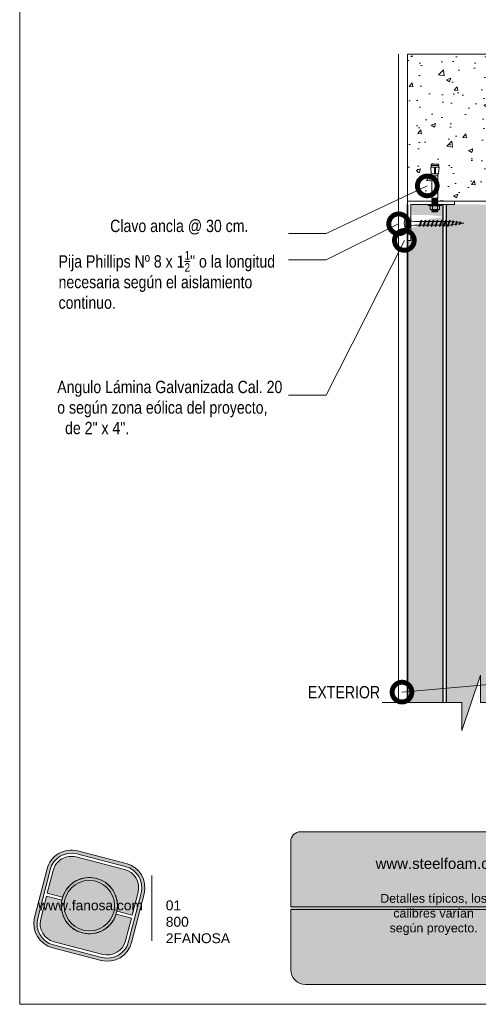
# Model space of a CAD drawing. Header units: millimetres. Extents: x 438.6 to 468.6, y 81.2 to 116.7.
# Tile 1 of 2: x 442.6 to 451.9, y 84.8 to 104.8. Entities that reach past the tile are written whole.
import ezdxf

# ---------------------------------------------------------------- set-up
doc = ezdxf.new("R2010")
doc.units = ezdxf.units.MM
doc.header["$LTSCALE"] = 0.025
doc.linetypes.add('DASHED2', pattern=[9.524999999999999, 6.35, -3.175])
doc.layers.get('0').update_dxf_attribs({"lineweight": 5})
for name, color, linetype, lineweight in [('ESTRUCTURA', 251, 'Continuous', 9), ('hatch', 252, 'Continuous', 0), ('LAMINA ACCESORIOS', 1, 'Continuous', 20), ('LAMINA PANEL', 151, 'Continuous', 25), ('PIJAS', 3, 'Continuous', 0), ('Recubrimientos', 254, 'Continuous', 15), ('STEELFOAM', 170, 'Continuous', 35), ('TEXTO', 7, 'DASHED2', 0), ('TEXTO CUADRO DATOS', 251, 'Continuous', 0)]:
    doc.layers.add(name, color=color, linetype=linetype, lineweight=lineweight)
doc.styles.add('Erika', font='techl___.ttf', dxfattribs={"height": 0.25})
doc.styles.get("Standard").update_dxf_attribs({"font": 'romand.shx'})
doc.dimstyles.new('Erika', dxfattribs={"dimtxt": 0.25, "dimasz": 0.8, "dimexe": 0.5, "dimexo": 0.5, "dimgap": 0, "dimtad": 0, "dimlfac": 0.1, "dimzin": 1, "dimdsep": 46, "dimtxsty": 'Erika', "dimblk": 'DOTSMALL', "dimcen": 2.5, "dimse1": 1, "dimse2": 1, "dimclrd": 252, "dimclre": 252, "dimclrt": 256, "dimadec": 0, "dimazin": 0, "dimtfac": 1, "dimtmove": 0, "dimatfit": 3, "dimldrblk": 'DOTSMALL', "dimfxl": 0, "dimlwd": 0, "dimlwe": 0, "dimarcsym": 0})

# ---------------------------------------------------------------- blocks, each defined once
blk = doc.blocks.new('LOGO GRIS')
h = blk.add_hatch(color=254)
edge = h.paths.add_edge_path()
edge.add_arc((2075.55300328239, 279.2979295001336), 0.508199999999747, 255.6007667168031, 345.6007667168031, ccw=False)
edge.add_line((2075.426625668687, 278.8056938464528), (2074.442154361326, 279.0584490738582))
edge.add_arc((2074.568531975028, 279.5506847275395), 0.5082000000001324, 165.6007667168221, 255.6007667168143, ccw=False)
edge.add_line((2074.076296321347, 279.6770623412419), (2074.329051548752, 280.661533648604))
edge.add_arc((2074.821287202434, 280.535156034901), 0.508200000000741, 75.60076671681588, 165.6007667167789, ccw=False)
edge.add_line((2074.947664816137, 281.0273916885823), (2075.932136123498, 280.7746364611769))
edge.add_arc((2075.805758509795, 280.2824008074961), 0.5081999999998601, -14.399233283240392, 75.60076671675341, ccw=False)
edge.add_line((2076.297994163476, 280.1560231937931), (2076.045238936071, 279.1715518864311))
edge = h.paths.add_edge_path(flags=16)
edge.add_arc((2075.55300328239, 279.2979295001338), 0.4446749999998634, 255.6007667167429, 345.6007667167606, ccw=False)
edge.add_line((2075.4424228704, 278.867223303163), (2074.457951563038, 279.1199785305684))
edge.add_arc((2074.568531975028, 279.5506847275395), 0.4446750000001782, 165.6007667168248, 255.6007667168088, ccw=False)
edge.add_line((2074.137825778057, 279.6612651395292), (2074.390581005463, 280.6457364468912))
edge.add_arc((2074.821287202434, 280.5351560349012), 0.4446750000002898, 75.60076671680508, 165.6007667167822, ccw=False)
edge.add_line((2074.931867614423, 280.9658622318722), (2075.916338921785, 280.7131070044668))
edge.add_arc((2075.805758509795, 280.2824008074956), 0.4446750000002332, -14.399233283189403, 75.60076671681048, ccw=False)
edge.add_line((2076.236464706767, 280.1718203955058), (2075.983709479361, 279.1873490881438))
h = blk.add_hatch(color=254)
edge = h.paths.add_edge_path()
edge.add_line((2076.05645623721, 279.7261466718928), (2076.174935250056, 280.1876175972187))
edge.add_arc((2075.805758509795, 280.2824008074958), 0.3811499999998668, 345.60076671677, 435.6007667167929)
edge.add_line((2075.900541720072, 280.6515775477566), (2074.916070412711, 280.9043327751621))
edge.add_arc((2074.821287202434, 280.5351560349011), 0.3811500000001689, 75.6007667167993, 165.6007667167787)
edge.add_line((2074.452110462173, 280.6299392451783), (2074.333631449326, 280.1684683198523))
edge.add_line((2074.333631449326, 280.1684683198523), (2074.642133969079, 280.0892627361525))
edge.add_arc((2075.187145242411, 279.9165427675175), 0.5717249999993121, -11.21449474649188, 162.4160281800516, ccw=False)
edge.add_line((2075.747953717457, 279.8053522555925), (2076.05645623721, 279.7261466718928))
h = blk.add_hatch(color=254)
h.paths.add_polyline_path([(2074.615420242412, 279.9165427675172, 1), (2075.758870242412, 279.9165427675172, 1)])
h.paths.add_polyline_path([(2075.699701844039, 279.9165427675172, -1), (2074.674588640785, 279.9165427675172, -1)], flags=16)
blk.add_hatch(color=252).paths.add_polyline_path([(2075.699701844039, 279.9165427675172, 1), (2074.674588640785, 279.9165427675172, 1)])
h = blk.add_hatch(color=254)
edge = h.paths.add_edge_path()
edge.add_arc((2075.187145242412, 279.9165427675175), 0.5717250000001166, 168.7855052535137, 342.4160281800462)
edge.add_line((2075.732156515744, 279.7438227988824), (2076.040659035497, 279.6646172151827))
edge.add_line((2076.040659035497, 279.6646172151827), (2075.922180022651, 279.2031462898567))
edge.add_arc((2075.55300328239, 279.2979295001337), 0.3811499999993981, 255.6007667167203, 345.60076671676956, ccw=False)
edge.add_line((2075.458220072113, 278.9287527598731), (2074.473748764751, 279.1815079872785))
edge.add_arc((2074.568531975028, 279.5506847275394), 0.3811500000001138, 165.6007667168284, 255.60076671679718, ccw=False)
edge.add_line((2074.199355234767, 279.6454679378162), (2074.317834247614, 280.1069388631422))
edge.add_line((2074.317834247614, 280.1069388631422), (2074.626336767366, 280.0277332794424))
at = {"color": 254}
for points in [[(2076.045238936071, 279.1715518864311, -0.414213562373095), (2075.426625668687, 278.8056938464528), (2074.442154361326, 279.0584490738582, -0.414213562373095), (2074.076296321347, 279.6770623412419), (2074.329051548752, 280.661533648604, -0.414213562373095), (2074.947664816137, 281.0273916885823), (2075.932136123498, 280.7746364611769, -0.4142135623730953), (2076.297994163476, 280.1560231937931)], [(2075.983709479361, 279.1873490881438, -0.4142135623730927), (2075.4424228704, 278.867223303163), (2074.457951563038, 279.1199785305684, -0.4142135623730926), (2074.137825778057, 279.6612651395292), (2074.390581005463, 280.6457364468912, -0.414213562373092), (2074.931867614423, 280.9658622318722), (2075.916338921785, 280.7131070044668, -0.4142135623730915), (2076.236464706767, 280.1718203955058)], [(2076.05645623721, 279.7261466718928), (2076.174935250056, 280.1876175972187, 0.414213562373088), (2075.900541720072, 280.6515775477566), (2074.916070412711, 280.9043327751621, 0.4142135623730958), (2074.452110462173, 280.6299392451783), (2074.333631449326, 280.1684683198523), (2074.642133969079, 280.0892627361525, -0.9459053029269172), (2075.747953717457, 279.8053522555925)], [(2074.626336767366, 280.0277332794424, 0.9459053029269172), (2075.732156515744, 279.7438227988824), (2076.040659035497, 279.6646172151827), (2075.922180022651, 279.2031462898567, -0.4142135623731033), (2075.458220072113, 278.9287527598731), (2074.473748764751, 279.1815079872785, -0.414213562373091), (2074.199355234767, 279.6454679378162), (2074.317834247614, 280.1069388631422)]]:
    blk.add_lwpolyline(points, format="xyb", close=True, dxfattribs=at)
for radius in [0.5717249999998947, 0.5125566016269]:
    blk.add_circle((2075.187145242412, 279.9165427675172), radius, dxfattribs=at)
blk = doc.blocks.new('FANOSA')
at = {"color": 253, "const_width": 0.02}
blk.add_lwpolyline([(365.3181968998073, 247.9798347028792), (365.3181968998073, 246.6427006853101)], dxfattribs=at)
at = {"color": 254}
blk.add_blockref('LOGO GRIS', (-1711.138939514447, -32.55437656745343), dxfattribs=at)
at = {"layer": 'TEXTO CUADRO DATOS', "char_height": 0.2, "width": 0.003231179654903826, "attachment_point": 1}
for s, insert in [('{\\fArial|b0|i0|c0|p34;www.fanosa.com}', (363.0082168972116, 247.4682254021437)), ('{\\fArial|b0|i0|c0|p34;01 800 2FANOSA}', (365.5993370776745, 247.4682254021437))]:
    blk.add_mtext(s, dxfattribs=dict(at, insert=insert))
blk = doc.blocks.new('_DotSmall')
at = {"color": 0, "linetype": 'ByBlock', "const_width": 0.5}
blk.add_lwpolyline([(-0.0625, 0, 1), (0.0625, 0, 1)], format="xyb", close=True, dxfattribs=at)
blk = doc.blocks.new('PI-ANCL')
at = {"layer": 'PIJAS', "color": 152}
for p, q in [((-0.0001479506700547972, 0.02959035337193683), (0.01207160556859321, 0.02959035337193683)), ((-0.0001479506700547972, 0.02869344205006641), (-0.0001479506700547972, 0.02959035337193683)), ((-0.0001479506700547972, 0.02869344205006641), (0.01207160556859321, 0.02869344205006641)), ((0.00168298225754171, 0.03058682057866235), (0.00168298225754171, 0.03267531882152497)), ((0.002282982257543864, 0.03352828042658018), (0.009640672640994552, 0.03352828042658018)), ((0.002282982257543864, 0.03327531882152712), (0.003108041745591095, 0.03327531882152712)), ((0.002282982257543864, 0.0299868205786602), (0.003108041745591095, 0.0299868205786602)), ((0.002282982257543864, 0.02973385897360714), (0.009640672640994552, 0.02973385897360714)), ((0.003159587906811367, 0.03482408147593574), (0.003449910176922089, 0.03512607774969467)), ((0.003449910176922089, 0.03454582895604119), (0.003159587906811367, 0.03482408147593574)), ((0.003159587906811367, 0.03424383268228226), (0.003449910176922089, 0.03454582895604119)), ((0.003449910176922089, 0.03396558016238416), (0.003159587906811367, 0.03424383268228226)), ((0.003159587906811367, 0.03366358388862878), (0.003449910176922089, 0.03396558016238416)), ((0.003300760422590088, 0.03352828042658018), (0.003159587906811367, 0.03366358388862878)), ((0.003159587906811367, 0.0296018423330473), (0.003286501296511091, 0.02973385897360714)), ((0.003171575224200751, 0.02959035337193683), (0.003159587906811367, 0.0296018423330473)), ((0.003159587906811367, 0.02844134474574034), (0.003401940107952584, 0.02869344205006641)), ((0.003449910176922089, 0.02816309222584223), (0.003159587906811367, 0.02844134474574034)), ((0.003159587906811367, 0.0278610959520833), (0.003449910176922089, 0.02816309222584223)), ((0.003449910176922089, 0.02758284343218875), (0.003159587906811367, 0.0278610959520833)), ((0.003159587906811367, 0.02728084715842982), (0.003449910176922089, 0.02758284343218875)), ((0.003449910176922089, 0.02700259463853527), (0.003159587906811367, 0.02728084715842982)), ((0.003449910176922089, 0.03554760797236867), (0.008473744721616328, 0.03554760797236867)), ((0.003449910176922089, 0.03512607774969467), (0.003449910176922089, 0.03554760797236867)), ((0.003449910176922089, 0.03512607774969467), (0.008473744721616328, 0.0354051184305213)), ((0.003449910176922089, 0.03454582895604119), (0.008473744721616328, 0.03482486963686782)), ((0.003449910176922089, 0.03396558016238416), (0.008473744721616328, 0.03424462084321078)), ((0.003449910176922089, 0.02816309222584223), (0.008473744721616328, 0.02844213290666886)), ((0.003449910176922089, 0.02758284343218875), (0.008473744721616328, 0.02786188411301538)), ((0.003449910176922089, 0.02700259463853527), (0.008473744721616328, 0.0272816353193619)), ((0.003708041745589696, 0.03058682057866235), (0.003708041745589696, 0.03267531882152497)), ((0.004308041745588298, 0.03327531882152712), (0.007615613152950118, 0.03327531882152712)), ((0.004308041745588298, 0.0299868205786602), (0.007615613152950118, 0.0299868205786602)), ((0.006023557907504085, 0.03352828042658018), (0.008473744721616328, 0.0336643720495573)), ((0.00821561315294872, 0.03058682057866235), (0.00821561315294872, 0.03267531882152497)), ((0.008252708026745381, 0.02959035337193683), (0.008473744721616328, 0.02960263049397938)), ((0.008473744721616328, 0.0354051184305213), (0.008473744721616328, 0.03554760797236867)), ((0.008473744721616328, 0.0354051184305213), (0.008764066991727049, 0.0351268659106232)), ((0.008764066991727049, 0.0351268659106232), (0.008473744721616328, 0.03482486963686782)), ((0.008473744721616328, 0.03482486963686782), (0.008764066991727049, 0.03454661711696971)), ((0.008764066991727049, 0.03454661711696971), (0.008473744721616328, 0.03424462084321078)), ((0.008473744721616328, 0.03424462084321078), (0.008764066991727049, 0.03396636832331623)), ((0.008764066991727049, 0.03396636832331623), (0.008473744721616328, 0.0336643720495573)), ((0.008473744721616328, 0.0336643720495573), (0.008615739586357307, 0.03352828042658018)), ((0.008599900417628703, 0.02973385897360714), (0.008473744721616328, 0.02960263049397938)), ((0.008473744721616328, 0.02960263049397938), (0.00848655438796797, 0.02959035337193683)), ((0.008715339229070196, 0.02869344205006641), (0.008473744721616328, 0.02844213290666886)), ((0.008473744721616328, 0.02844213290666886), (0.008764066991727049, 0.02816388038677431)), ((0.008764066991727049, 0.02816388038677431), (0.008473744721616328, 0.02786188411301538)), ((0.008473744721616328, 0.02786188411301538), (0.008764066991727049, 0.02758363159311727)), ((0.008764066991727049, 0.02758363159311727), (0.008473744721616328, 0.0272816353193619)), ((0.008473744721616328, 0.0272816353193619), (0.008764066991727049, 0.02700338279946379)), ((0.008815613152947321, 0.03327531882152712), (0.009640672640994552, 0.03327531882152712)), ((0.008815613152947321, 0.0299868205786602), (0.009640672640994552, 0.0299868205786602)), ((0.01024067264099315, 0.03058682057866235), (0.01024067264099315, 0.03267531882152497)), ((0.01207160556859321, 0.02869344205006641), (0.01207160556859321, 0.02959035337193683)), ((0.003159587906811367, 0.02670059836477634), (0.003449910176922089, 0.02700259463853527)), ((0.003449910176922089, 0.02642234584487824), (0.003159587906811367, 0.02670059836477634)), ((0.003159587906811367, 0.02612034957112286), (0.003449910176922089, 0.02642234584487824)), ((0.003449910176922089, 0.02584209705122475), (0.003159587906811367, 0.02612034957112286)), ((0.003159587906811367, 0.02554010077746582), (0.003449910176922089, 0.02584209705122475)), ((0.003449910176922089, 0.02526184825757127), (0.003159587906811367, 0.02554010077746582)), ((0.003159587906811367, 0.02495985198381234), (0.003449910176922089, 0.02526184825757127)), ((0.003449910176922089, 0.02468159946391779), (0.003159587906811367, 0.02495985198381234)), ((0.003159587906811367, 0.02437960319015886), (0.003449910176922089, 0.02468159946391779)), ((0.003449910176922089, 0.02410135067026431), (0.003159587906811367, 0.02437960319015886)), ((0.003159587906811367, 0.02379935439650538), (0.003449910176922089, 0.02410135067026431)), ((0.003449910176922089, 0.02352110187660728), (0.003159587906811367, 0.02379935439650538)), ((0.003449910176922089, 0.02304141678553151), (0.003159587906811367, 0.02276316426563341)), ((0.003159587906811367, 0.02276316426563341), (0.008764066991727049, 0.02276316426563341)), ((0.003159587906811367, 0.0004031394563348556), (0.003159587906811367, 0.02276316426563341)), ((0.003449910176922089, 0.02642234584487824), (0.008473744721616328, 0.02670138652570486)), ((0.003449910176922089, 0.02584209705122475), (0.008473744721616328, 0.02612113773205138)), ((0.003449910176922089, 0.02526184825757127), (0.008473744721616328, 0.0255408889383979)), ((0.003449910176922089, 0.02468159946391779), (0.008473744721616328, 0.02496064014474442)), ((0.003449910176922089, 0.02468159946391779), (0.008473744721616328, 0.02496064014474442)), ((0.003449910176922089, 0.02410135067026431), (0.008473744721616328, 0.02438039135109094)), ((0.003449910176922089, 0.02410135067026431), (0.008473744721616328, 0.02438039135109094)), ((0.003449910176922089, 0.02352110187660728), (0.008473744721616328, 0.0238001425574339)), ((0.003449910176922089, 0.02352110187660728), (0.003449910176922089, 0.02304141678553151)), ((0.003449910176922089, 0.02304141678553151), (0.008473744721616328, 0.02304141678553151)), ((0.008764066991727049, 0.02700338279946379), (0.008473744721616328, 0.02670138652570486)), ((0.008473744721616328, 0.02670138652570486), (0.008764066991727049, 0.02642313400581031)), ((0.008764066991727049, 0.02642313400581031), (0.008473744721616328, 0.02612113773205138)), ((0.008473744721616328, 0.02612113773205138), (0.008764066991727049, 0.02584288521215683)), ((0.008764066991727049, 0.02584288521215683), (0.008473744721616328, 0.0255408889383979)), ((0.008473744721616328, 0.0255408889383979), (0.008764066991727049, 0.02526263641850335)), ((0.008764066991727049, 0.02526263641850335), (0.008473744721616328, 0.02496064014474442)), ((0.008473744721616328, 0.02496064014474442), (0.008764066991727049, 0.02468238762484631)), ((0.008764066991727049, 0.02468238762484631), (0.008473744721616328, 0.02438039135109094)), ((0.008473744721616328, 0.02438039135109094), (0.008764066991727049, 0.02410213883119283)), ((0.008764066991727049, 0.02410213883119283), (0.008473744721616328, 0.0238001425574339)), ((0.008473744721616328, 0.0238001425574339), (0.008473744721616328, 0.02304141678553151)), ((0.008473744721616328, 0.02304141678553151), (0.008764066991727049, 0.02276316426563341)), ((0.008764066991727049, 0.0004031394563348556), (0.008764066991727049, 0.02276316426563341)), ((0.002160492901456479, -0.005875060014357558), (0.002596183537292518, 0.0004031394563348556)), ((0.002596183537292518, 0.0004031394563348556), (0.009327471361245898, 0.0004031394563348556)), ((0.003159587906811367, 0.002361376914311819), (0.008764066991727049, 0.002361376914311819)), ((0.00555571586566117, 2.104361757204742e-05), (0.006367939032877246, 2.104361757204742e-05)), ((0.00555571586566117, 2.104361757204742e-05), (0.00555571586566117, -0.005875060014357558)), ((0.006367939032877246, 2.104361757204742e-05), (0.006367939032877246, -0.005875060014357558)), ((0.009763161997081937, -0.005875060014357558), (0.009327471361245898, 0.0004031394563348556)), ((0.00555571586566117, -0.005875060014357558), (0.002160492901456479, -0.005875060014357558)), ((0.002451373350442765, -0.007143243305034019), (0.002633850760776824, -0.005875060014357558)), ((0.002451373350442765, -0.007143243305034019), (0.009472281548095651, -0.007143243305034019)), ((0.002451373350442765, -0.008411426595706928), (0.002633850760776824, -0.007143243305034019)), ((0.002451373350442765, -0.008411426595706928), (0.009472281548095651, -0.008411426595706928)), ((0.006367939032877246, -0.005875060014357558), (0.009763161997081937, -0.005875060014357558)), ((0.009472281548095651, -0.007143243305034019), (0.00928980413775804, -0.005875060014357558)), ((0.009472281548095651, -0.008411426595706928), (0.00928980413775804, -0.007143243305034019))]:
    blk.add_line(p, q, dxfattribs=at)
for centre, start, end in [((0.002282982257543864, 0.03292828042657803), 90.00000000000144, 180), ((0.002282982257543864, 0.03267531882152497), 90, 180.0000000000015), ((0.002282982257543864, 0.03058682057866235), 180.0000000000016, 269.9999999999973), ((0.002282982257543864, 0.0303338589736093), 180, 270.0000000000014), ((0.003108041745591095, 0.03267531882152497), 0, 90.00000000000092), ((0.003108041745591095, 0.03058682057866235), 269.9999999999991, 359.9999999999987), ((0.004308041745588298, 0.03267531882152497), 90, 179.9999999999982), ((0.004308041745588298, 0.03058682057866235), 179.9999999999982, 269.9999999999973), ((0.007615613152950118, 0.03267531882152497), 1.831999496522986e-12, 90), ((0.007615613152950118, 0.03058682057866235), 269.9999999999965, 0), ((0.008815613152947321, 0.03267531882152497), 90, 180.0000000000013), ((0.008815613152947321, 0.03058682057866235), 180.0000000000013, 269.9999999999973), ((0.009640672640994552, 0.03292828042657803), 0, 90.00000000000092), ((0.009640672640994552, 0.03267531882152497), 0, 90), ((0.009640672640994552, 0.03058682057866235), 269.9999999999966, 0), ((0.009640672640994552, 0.0303338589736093), 270.0000000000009, 0)]:
    blk.add_arc(centre, 0.0006000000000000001, start, end, dxfattribs=at)
blk = doc.blocks.new('phillips 1pul.')
at = {"layer": 'PIJAS'}
for p, q in [((-0.03111873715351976, -0.1322546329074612), (-0.03111873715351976, 0.1322546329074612)), ((-0.03111873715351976, 0.1322546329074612), (0, 0.1322546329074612)), ((0, -0.1322546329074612), (0, 0.1322546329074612)), ((0.1400343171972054, 0.0350085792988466), (0.2681992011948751, 0.0350085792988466)), ((0.2391474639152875, -0.05243507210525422), (0.2744091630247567, 0.05243504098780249)), ((0.248949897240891, -0.062237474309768), (0.2800685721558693, 0.06223744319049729)), ((0.2546092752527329, -0.05243507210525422), (0.2898709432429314, 0.05243504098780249)), ((0.2800686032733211, 0.06223744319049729), (0.2744091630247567, 0.05243500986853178)), ((0.2800685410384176, 0.06223744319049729), (0.2898709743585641, 0.05243500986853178)), ((0.2838605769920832, 0.0350085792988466), (0.3491773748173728, 0.0350085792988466)), ((0.3200561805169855, -0.05243507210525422), (0.355317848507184, 0.05243500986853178)), ((0.3298585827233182, -0.062237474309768), (0.3609772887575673, 0.06223744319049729)), ((0.3355179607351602, -0.05243507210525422), (0.3707796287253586, 0.05243504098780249)), ((0.3609772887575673, 0.062237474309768), (0.355317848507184, 0.05243504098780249)), ((0.3609772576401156, 0.06223744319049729), (0.3707796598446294, 0.05243500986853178)), ((0.3646338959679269, 0.0350085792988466), (0.4302071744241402, 0.0350085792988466)), ((0.4009648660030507, -0.05243510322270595), (0.4362265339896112, 0.05243504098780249)), ((0.4107672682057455, -0.062237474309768), (0.4418859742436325, 0.062237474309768)), ((0.4164266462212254, -0.05243507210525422), (0.4516883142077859, 0.05243504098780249)), ((0.4418859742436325, 0.06223744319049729), (0.4362265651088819, 0.05243504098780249)), ((0.4418859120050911, 0.06223744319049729), (0.4516883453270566, 0.05243500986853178)), ((0.4456120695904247, 0.0350085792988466), (0.5109795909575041, 0.0350085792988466)), ((0.4818732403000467, -0.05243510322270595), (0.517134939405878, 0.05243504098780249)), ((0.4916754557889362, -0.06223744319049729), (0.5227941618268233, 0.062237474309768)), ((0.4973348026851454, -0.05243500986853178), (0.5325964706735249, 0.05243513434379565)), ((0.5227943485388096, 0.06223744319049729), (0.5171349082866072, 0.05243500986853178)), ((0.5227942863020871, 0.06223744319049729), (0.5325967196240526, 0.05243500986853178)), ((0.5265731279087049, 0.0350085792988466), (0.5918898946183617, 0.0350085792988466)), ((0.5627814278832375, -0.05243500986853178), (0.598043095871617, 0.05243510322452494)), ((0.5725836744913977, -0.06223738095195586), (0.6037023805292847, 0.06223756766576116)), ((0.5782434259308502, -0.05243507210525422), (0.6135050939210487, 0.05243504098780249)), ((0.6037027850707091, 0.06223744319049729), (0.5980433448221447, 0.05243500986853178)), ((0.6037027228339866, 0.06223744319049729), (0.6135051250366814, 0.05243500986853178)), ((0.6076455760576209, 0.03500851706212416), (0.680437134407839, 0.03500851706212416)), ((0.6510349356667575, -0.05243516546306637), (0.6862966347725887, 0.05243497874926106)), ((0.660837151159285, -0.06223750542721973), (0.691955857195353, 0.06223741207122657)), ((0.6664964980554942, -0.05243507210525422), (0.7017581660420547, 0.05243507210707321)), ((0.6919560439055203, 0.06223738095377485), (0.686296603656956, 0.05243494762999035)), ((0.6919559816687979, 0.06223738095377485), (0.7017584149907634, 0.05243494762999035)), ((0.6959113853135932, 0.03500851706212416), (0.7612789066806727, 0.03500851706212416)), ((0.7321725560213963, -0.05243516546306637), (0.7674342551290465, 0.05243497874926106)), ((0.7419747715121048, -0.06223750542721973), (0.7730934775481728, 0.06223741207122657)), ((0.747634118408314, -0.05243507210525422), (0.7828957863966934, 0.05243507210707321)), ((0.7730936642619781, 0.06223738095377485), (0.7674342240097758, 0.05243494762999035)), ((0.7730936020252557, 0.06223738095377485), (0.7828960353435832, 0.05243494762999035)), ((0.7768724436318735, 0.03500851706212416), (0.8421892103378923, 0.03500851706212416)), ((0.813080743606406, -0.05243507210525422), (0.8483424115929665, 0.05243504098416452)), ((0.8228829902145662, -0.06223744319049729), (0.8540016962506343, 0.06223750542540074)), ((0.8285427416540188, -0.05243513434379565), (0.8638044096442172, 0.05243497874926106)), ((0.8540021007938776, 0.06223738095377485), (0.8483426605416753, 0.05243494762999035)), ((0.8540020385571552, 0.06223738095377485), (0.86380444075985, 0.05243494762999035)), ((0.8580152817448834, 0.03500851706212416), (0.8667498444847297, 0.03500851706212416)), ((0.9178512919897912, 0.02862099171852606), (0.8667498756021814, 0.03500867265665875)), ((0.8930567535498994, -0.04584496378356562), (0.9224348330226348, 0.04152699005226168)), ((0.9028590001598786, -0.05564736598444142), (0.928094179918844, 0.05132957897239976)), ((0.9085182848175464, -0.04584490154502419), (0.9378964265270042, 0.04152727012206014)), ((0.928094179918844, 0.05132973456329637), (0.9224347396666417, 0.04152733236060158)), ((0.9280944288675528, 0.05132948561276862), (0.9378968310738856, 0.0415270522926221)), ((0.988044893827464, 0.01984678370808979), (0.9326365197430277, 0.02677284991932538)), ((0.9712251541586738, -0.031210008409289), (0.9918067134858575, 0.03000064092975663)), ((0.9810276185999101, -0.04101250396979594), (0.9974662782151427, 0.03980304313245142)), ((0.9866871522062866, -0.03121010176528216), (1.007268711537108, 0.03000064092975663)), ((0.9974664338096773, 0.03980313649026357), (0.9918070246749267, 0.03000070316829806)), ((0.9974660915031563, 0.03980288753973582), (1.007268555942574, 0.03000039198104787)), ((1.058499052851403, 0.01104002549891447), (1.002886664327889, 0.01799157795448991)), ((1.049394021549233, -0.01657514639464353), (1.061589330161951, 0.01969430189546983)), ((1.059196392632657, -0.02637757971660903), (1.067248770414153, 0.02949679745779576)), ((1.067248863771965, 0.02949685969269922), (1.061589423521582, 0.01969442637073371)), ((1.064855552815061, -0.01657508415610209), (1.077050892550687, 0.01969455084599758)), ((1.066706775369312, -0.01001404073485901), (1.146818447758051, 9.094947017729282e-13)), ((1.067248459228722, 0.02949670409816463), (1.077050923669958, 0.0196942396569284)), ((1.146818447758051, 9.094947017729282e-13), (1.073272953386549, 0.00919328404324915)), ((-0.03111873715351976, -0.1322546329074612), (0, -0.1322546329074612)), ((0.1400343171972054, -0.03500854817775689), (0.2447228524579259, -0.03500854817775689)), ((0.2489498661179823, -0.062237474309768), (0.2391474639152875, -0.05243507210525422)), ((0.2489498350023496, -0.062237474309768), (0.2546092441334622, -0.05243507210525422)), ((0.2601783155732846, -0.03500854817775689), (0.3254951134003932, -0.03500854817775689)), ((0.3298585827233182, -0.062237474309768), (0.3200561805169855, -0.05243507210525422)), ((0.3298585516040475, -0.062237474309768), (0.3355179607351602, -0.05243507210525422)), ((0.3411575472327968, -0.03500854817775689), (0.4065248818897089, -0.03500854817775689)), ((0.4107672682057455, -0.062237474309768), (0.4009648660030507, -0.05243507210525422)), ((0.4107672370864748, -0.062237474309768), (0.4164266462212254, -0.05243507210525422)), ((0.4219297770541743, -0.03500854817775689), (0.4875033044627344, -0.03500854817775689)), ((0.4916756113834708, -0.062237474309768), (0.481873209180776, -0.05243507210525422)), ((0.4916756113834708, -0.062237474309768), (0.4973350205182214, -0.05243507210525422)), ((0.5031657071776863, -0.03500854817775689), (0.5686409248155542, -0.03500854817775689)), ((0.572584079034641, -0.062237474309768), (0.5627816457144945, -0.05243507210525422)), ((0.5725840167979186, -0.062237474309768), (0.5782434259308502, -0.05243504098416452)), ((0.5840546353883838, -0.03515221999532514), (0.6568860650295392, -0.03503359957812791)), ((0.6608373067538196, -0.06223753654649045), (0.6510349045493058, -0.05243513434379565)), ((0.6608373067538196, -0.06223753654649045), (0.6664967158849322, -0.05243513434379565)), ((0.6722290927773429, -0.03500861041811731), (0.7378026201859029, -0.03500861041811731)), ((0.7419749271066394, -0.06223753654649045), (0.7321725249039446, -0.05243513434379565)), ((0.7419749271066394, -0.06223753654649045), (0.747634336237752, -0.05243513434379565)), ((0.7534650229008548, -0.03500861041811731), (0.8189402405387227, -0.03500861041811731)), ((0.8228833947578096, -0.06223753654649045), (0.8130809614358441, -0.05243513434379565)), ((0.8228833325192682, -0.06223753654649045), (0.8285427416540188, -0.05243510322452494)), ((0.8344022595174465, -0.03500861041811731), (0.8667503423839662, -0.03500861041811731)), ((0.8667503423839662, -0.03500861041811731), (0.8977946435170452, -0.03112807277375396)), ((0.9028593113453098, -0.05564736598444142), (0.8930568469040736, -0.04584490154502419)), ((0.9028592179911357, -0.05564736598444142), (0.9085186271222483, -0.04584496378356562)), ((0.9138746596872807, -0.02911808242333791), (0.9740931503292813, -0.02159077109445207)), ((0.9810277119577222, -0.04101256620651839), (0.9712252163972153, -0.03121010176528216)), ((0.9810277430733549, -0.04101244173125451), (0.9866871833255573, -0.03121007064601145)), ((0.9904365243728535, -0.01954782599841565), (1.050613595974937, -0.01202571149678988)), ((1.059196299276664, -0.0263775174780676), (1.049393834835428, -0.01657505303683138)), ((1.059196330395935, -0.02637748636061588), (1.064855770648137, -0.01657508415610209))]:
    blk.add_line(p, q, dxfattribs=at)
at = {"layer": 'PIJAS', "linetype": 'ByBlock', "lineweight": 0}
blk.add_arc((0.2076005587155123, 0), 0.272906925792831, 151.0127863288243, 208.9872136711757, dxfattribs=at)
at = {"layer": 'PIJAS'}
for centre, start, end in [((0.1425436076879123, 0.1880696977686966), 201.3836139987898, 269.0608419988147), ((0.1425436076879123, -0.1880696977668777), 90.93910300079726, 158.6163309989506)]:
    blk.add_arc(centre, 0.1530816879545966, start, end, dxfattribs=at)

msp = doc.modelspace()

# ---------------------------------------------------------------- hatches: boundary and pattern name
msp.add_hatch(color=253).paths.add_polyline_path([(453.8422084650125, 85.22670792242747), (453.8422084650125, 86.80670792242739), (453.842208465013, 88.32670792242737), (448.33625494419, 88.32670792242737, 0.4142135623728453), (448.1362549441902, 88.12670792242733), (448.1362549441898, 86.80670792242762), (448.1362549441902, 85.52670792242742, 0.4142135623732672), (448.4362549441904, 85.22670792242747)])
at = {"layer": 'ESTRUCTURA', "linetype": 'ByBlock', "lineweight": 0}
h = msp.add_hatch(dxfattribs=at)
h.set_pattern_fill('AR-CONC', color=256, scale=0.005)
h.set_pattern_definition([(49.99999999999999, (0, 0), (0.91092334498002, -0.07969542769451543), [0.09525, -1.04775]), (355, (0, 0), (-0.1762171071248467, 0.9552842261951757), [0.0762, -0.83820292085]), (100.4514447, (0.075910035, -0.0066412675), (0.7347062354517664, 0.8755887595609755), [0.080950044, -0.8904512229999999]), (46.18420000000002, (0, 0.254), (1.35539520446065, -0.2102116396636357), [0.142875, -1.571625]), (96.63555760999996, (0.1129495, 0.2364825), (1.187020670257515, 1.237130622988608), [0.1214251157, -1.3356780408]), (351.1841511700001, (0, 0.254), (1.187020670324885, 1.237130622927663), [0.11429983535, -1.2572986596]), (21, (0.127, 0.1905), (0.7580719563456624, -0.5113259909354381), [0.09525, -1.04775]), (326.0000000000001, (0.127, 0.1905), (0.3090101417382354, 0.9209398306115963), [0.0762, -0.8382]), (71.45144499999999, (0.190172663, 0.1478895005), (1.067082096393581, 0.4096138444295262), [0.08095004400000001, -0.8904496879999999]), (37.50000000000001, (0, 0), (0.01544301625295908, 0.4227751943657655), [0, -0.82804, 0, -0.8509000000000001, 0, -0.8413750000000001]), (7.499999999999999, (0, 0), (0.3340983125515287, 0.5009028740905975), [0, -0.48514, 0, -0.80899, 0, -0.320675]), (327.5, (-0.28321, 0), (0.677952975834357, -0.02864371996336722), [0, -0.3175, 0, -0.9906, 0, -1.31445]), (317.5, (-0.41021, 0), (0.7406459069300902, 0.1271324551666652), [0, -0.41275, 0, -0.65786, 0, -0.93345])])
h.paths.add_polyline_path([(462.5107812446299, 101.1152516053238), (462.5107812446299, 102.4020477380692), (463.077945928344, 102.4020477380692), (461.9562415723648, 102.781035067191), (462.5107812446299, 102.781035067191), (462.5107812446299, 104.0929123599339), (450.5065009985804, 104.0645886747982), (450.5065009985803, 101.1152516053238), (457.6948214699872, 101.1152516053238), (458.4099404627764, 102.628920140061), (459.5834680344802, 102.628920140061), (459.6910565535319, 102.5213316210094), (459.7986450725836, 102.628920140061), (460.9721726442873, 102.628920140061), (461.6872916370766, 101.1152516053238)])
at = {"layer": 'hatch', "linetype": 'ByBlock', "lineweight": 0}
h = msp.add_hatch(dxfattribs=at)
h.set_pattern_fill('HONEY', color=256, scale=0.034)
h.set_pattern_definition([(0, (-0.1024750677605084, -159.4231870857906), (0.161925, 0.09348744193), [0.10795, -0.2159]), (120, (-0.1024750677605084, -159.4231870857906), (-0.1619249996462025, 0.09348744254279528), [0.1079499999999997, -0.2158999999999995]), (59.99999999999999, (-0.1024750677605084, -159.4231870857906), (3.537975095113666e-10, 0.1869748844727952), [-0.2159, 0.10795])])
h.paths.add_polyline_path([(452.7735107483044, 100.7614587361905), (452.7687990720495, 100.7614587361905), (452.7746585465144, 100.7440323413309), (452.7803179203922, 100.7342300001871)], flags=16)
h.paths.add_polyline_path([(452.3860715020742, 100.784481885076), (452.3876148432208, 100.7798919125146), (452.3915233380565, 100.7838004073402)], flags=16)
h.paths.add_polyline_path([(452.5938337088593, 100.8314758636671), (452.5985452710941, 100.8314758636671), (452.5926861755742, 100.8489011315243), (452.5870268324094, 100.8587033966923)], flags=17)
h.paths.add_polyline_path([(452.5284910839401, 100.7506206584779), (452.5228545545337, 100.7673839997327), (452.4625332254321, 100.774924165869), (452.4657836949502, 100.7652570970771), (452.4559812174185, 100.7554546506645), (452.4559812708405, 100.7554543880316), (452.4503217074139, 100.7652569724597), (452.4337919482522, 100.8144174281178), (452.3725277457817, 100.8067593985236), (452.3778124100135, 100.7700898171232), (452.3682143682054, 100.7867140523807), (452.2901903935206, 100.7964671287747), (452.3634988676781, 100.8056307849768), (452.3599580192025, 100.8161614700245), (452.369760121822, 100.825963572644), (452.3697600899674, 100.8259637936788), (452.3802877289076, 100.8077293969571), (452.4337919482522, 100.8144174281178), (452.4297402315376, 100.8264674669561), (452.4395426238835, 100.8362698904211), (452.4452025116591, 100.8264666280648), (452.4486302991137, 100.8162722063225), (452.5040855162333, 100.8232041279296), (452.4991123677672, 100.83799453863), (452.5089146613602, 100.8477968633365), (452.5183376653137, 100.8314758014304), (452.5167657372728, 100.8314758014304), (452.5189233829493, 100.825058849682), (452.5702589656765, 100.8314758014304), (452.5830832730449, 100.8314758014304), (452.6066259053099, 100.7614587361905), (452.5702567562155, 100.7614587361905), (452.538994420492, 100.7653665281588), (452.5439520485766, 100.7506222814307), (452.5341497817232, 100.7408200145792), (452.5341499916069, 100.7408191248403)], flags=16)
h.paths.add_polyline_path([(452.6747419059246, 100.8314758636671), (452.6794534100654, 100.8314758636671), (452.6735938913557, 100.8489023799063), (452.6679348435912, 100.8587041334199)], flags=17)
h.paths.add_polyline_path([(450.7622580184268, 100.8314758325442), (450.7669696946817, 100.8314758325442), (450.7611102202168, 100.848902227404), (450.755450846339, 100.8587045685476)], flags=17)
h.paths.add_polyline_path([(450.9419350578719, 100.7614587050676), (450.9372234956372, 100.7614587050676), (450.943082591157, 100.7440334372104), (450.9487419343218, 100.7342311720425)], flags=17)
h.paths.add_polyline_path([(451.149697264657, 100.8084526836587), (451.1481539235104, 100.8130426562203), (451.1442454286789, 100.809134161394)], flags=16)
h.paths.add_polyline_path([(450.8610268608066, 100.7614587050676), (450.8563153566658, 100.7614587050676), (450.8621748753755, 100.7440321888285), (450.86783392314, 100.7342304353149)], flags=17)
edge = h.paths.add_edge_path(flags=17)
edge.add_arc((450.5251610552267, 100.8800987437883), 0.06829765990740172, -45.39187426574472, 45.3918742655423, ccw=False)
edge.add_arc((450.5516626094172, 100.8800988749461), 0.05314851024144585, 293.815224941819, 426.1847750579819)
edge = h.paths.add_edge_path()
edge.add_arc((452.8867242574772, 100.984536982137), 0.1530816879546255, 270.9392756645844, 338.6164362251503)
edge.add_arc((452.8892336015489, 100.980923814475), 0.1494477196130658, 270.0000303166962, 339.555578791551, ccw=False)
edge = h.paths.add_edge_path()
edge.add_line((451.6055352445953, 90.94897888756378), (451.6055352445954, 90.38334231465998))
edge.add_line((451.6055352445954, 90.38334231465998), (451.984006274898, 91.50351855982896))
edge.add_line((451.984006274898, 91.50351855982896), (451.9845225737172, 90.94897888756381))
edge.add_line((451.9845225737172, 90.94897888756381), (452.2599643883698, 90.94897888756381))
edge.add_line((452.2599643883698, 90.94897888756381), (452.3375133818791, 90.94897888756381))
edge.add_line((452.3375133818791, 90.94897888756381), (452.8960230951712, 90.94897888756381))
edge.add_line((452.8960230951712, 90.94897888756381), (452.8960230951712, 100.7611968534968))
edge.add_arc((452.8867243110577, 100.6083978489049), 0.1530816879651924, 86.51748500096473, 89.06084199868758)
edge.add_line((452.889233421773, 100.7614589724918), (452.5702590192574, 100.761459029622))
edge.add_line((452.5702590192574, 100.761459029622), (452.2901904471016, 100.7964677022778))
edge.add_line((452.2901904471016, 100.7964677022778), (452.5702568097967, 100.831476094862))
edge.add_line((452.5702568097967, 100.831476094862), (452.8892336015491, 100.8314760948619))
edge.add_arc((452.8892336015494, 100.980923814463), 0.1494477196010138, 269.9999999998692, 272.6038755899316)
edge.add_line((452.8960230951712, 100.8316303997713), (452.8960230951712, 101.0460314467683))
edge.add_line((452.8960230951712, 101.0460314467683), (451.2872559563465, 101.048629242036))
edge.add_line((451.2872559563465, 101.048629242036), (451.2872559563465, 90.94897888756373))
edge.add_line((451.2872559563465, 90.94897888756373), (451.6055352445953, 90.94897888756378))
edge = h.paths.add_edge_path()
edge.add_line((451.2093192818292, 101.1152516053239), (451.2093192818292, 101.048629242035))
edge.add_line((451.2093192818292, 101.048629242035), (450.5731233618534, 101.048629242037))
edge.add_line((450.5731233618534, 101.048629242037), (450.5731233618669, 100.6781101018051))
edge.add_arc((450.6157094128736, 100.7519783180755), 0.08526479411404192, 68.80579374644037, 240.0359547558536, ccw=False)
edge.add_line((450.6465352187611, 100.8314758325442), (450.9655120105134, 100.8314758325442))
edge.add_line((450.9655120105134, 100.8314758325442), (451.2206335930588, 100.7995855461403))
edge.add_line((451.2206335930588, 100.7995855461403), (451.2206335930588, 101.115251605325))
edge.add_line((451.2206335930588, 101.115251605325), (451.2093192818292, 101.1152516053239))
h.paths.add_polyline_path([(450.996374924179, 100.8276179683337), (450.9655120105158, 100.8314758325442), (450.9291428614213, 100.8314758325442), (450.9295254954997, 100.8303378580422), (450.9655120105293, 100.8303378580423), (450.9967743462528, 100.8264300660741)], flags=16)
edge = h.paths.add_edge_path()
edge.add_line((451.1660086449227, 100.7658330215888), (451.1630799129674, 100.7861551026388))
edge.add_line((451.1630799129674, 100.7861551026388), (450.9655098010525, 100.7614587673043))
edge.add_line((450.9655098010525, 100.7614587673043), (450.6465352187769, 100.5879603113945))
edge.add_arc((450.6490444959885, 100.4348992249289), 0.1530816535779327, 90.93922053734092, 119.7325380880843)
edge.add_line((450.5731233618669, 100.5678276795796), (450.5731233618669, 100.3192014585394))
edge.add_line((450.5731233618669, 100.3192014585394), (450.5065009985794, 100.3192014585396))
edge.add_line((450.5065009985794, 100.3192014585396), (450.5065009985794, 100.7415345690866))
edge.add_arc((440.1225139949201, 174.2261919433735), 74.21470242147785, 278.0419619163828, 278.0431124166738, ccw=False)
edge.add_line((450.5050254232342, 100.7413260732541), (450.5050254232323, 93.7991624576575))
edge.add_line((450.5050254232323, 93.7991624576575), (450.5050254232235, 90.94897888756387))
edge.add_line((450.5050254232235, 90.94897888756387), (451.2206335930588, 90.94897888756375))
edge.add_line((451.2206335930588, 90.94897888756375), (451.2206335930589, 100.7933493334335))
edge.add_line((451.2206335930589, 100.7933493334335), (451.1719026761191, 100.7872579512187))
edge.add_line((451.1719026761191, 100.7872579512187), (451.1758107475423, 100.7756351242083))
edge.add_line((451.1758107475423, 100.7756351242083), (451.1660086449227, 100.7658330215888))

# ---------------------------------------------------------------- linework, layer by layer
at = {"linetype": 'ByBlock', "lineweight": 0}
for p, q in [((450.5065009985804, 104.0983517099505), (462.5107812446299, 104.0983517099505)), ((450.5065009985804, 104.0983517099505), (450.5065009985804, 101.1152516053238)), ((450.5065009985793, 101.1152516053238), (453.0740475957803, 101.1152516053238))]:
    msp.add_line(p, q, dxfattribs=at)
at = {"color": 253}
for p, q in [((453.8422084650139, 88.32670792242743), (448.3362549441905, 88.32670792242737)), ((448.1362549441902, 86.8067079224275), (448.1362549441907, 88.12670792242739)), ((453.8422084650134, 86.80670792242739), (448.1362549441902, 86.8067079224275)), ((453.8422084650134, 86.74670792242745), (448.1362549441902, 86.7467079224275)), ((448.1362549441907, 85.52670792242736), (448.1362549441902, 86.7467079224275)), ((453.842208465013, 85.22670792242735), (448.4362549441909, 85.22670792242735))]:
    msp.add_line(p, q, dxfattribs=at)
at = {"color": 254}
msp.add_lwpolyline([(442.6335245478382, 84.82670792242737), (464.2235245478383, 84.82670792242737), (464.2235245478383, 112.7667079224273), (442.6335245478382, 112.7667079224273)], close=True, dxfattribs=at)
at = {"color": 253}
for centre, radius, start, end in [((448.3362549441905, 88.12670792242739), 0.2, 90, 180), ((448.4362549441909, 85.5267079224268), 0.3, 179.9999999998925, 270.0000000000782)]:
    msp.add_arc(centre, radius, start, end, dxfattribs=at)
at = {"layer": 'hatch', "linetype": 'ByBlock', "lineweight": 0}
msp.add_lwpolyline([(449.9931069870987, 90.94897888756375), (451.6050189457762, 90.94897888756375), (451.6050189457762, 90.38181420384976), (451.984006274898, 91.50351855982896), (451.984006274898, 90.94897888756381), (453.5959182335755, 90.94897888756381)], dxfattribs=at)
at = {"layer": 'LAMINA ACCESORIOS'}
msp.add_lwpolyline([(450.5065009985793, 101.1152516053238), (451.4587701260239, 101.1152516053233), (451.4587701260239, 101.0486292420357), (450.5731233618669, 101.0486292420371), (450.5731233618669, 100.3192014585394), (450.5065009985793, 100.3192014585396)], close=True, dxfattribs=at)
at = {"layer": 'LAMINA PANEL', "extrusion": (0, 0, -1)}
for p, q in [((451.2329669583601, 101.1152516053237), (451.1663445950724, 101.1152516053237)), ((451.2206335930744, 101.0486292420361), (451.2206335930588, 90.94897888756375)), ((451.2872559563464, 101.048629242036), (451.2872559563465, 90.94897888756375))]:
    msp.add_line(p, q, dxfattribs=at)
at = {"layer": 'Recubrimientos', "linetype": 'ByBlock', "lineweight": 0}
msp.add_line((450.3255253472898, 104.0969961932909), (450.3255253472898, 90.94897888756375), dxfattribs=at)
at = {"layer": 'STEELFOAM', "linetype": 'ByBlock', "extrusion": (0, 0, -1)}
msp.add_line((450.5050254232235, 90.9489788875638), (450.505025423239, 101.0486292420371), dxfattribs=at)

# ---------------------------------------------------------------- block references
msp.add_blockref('FANOSA', (80.00000000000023, -160.5345597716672))
at = {"layer": 'PIJAS', "xscale": 21.96458040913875, "yscale": 21.96458040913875, "zscale": 21.96458040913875, "rotation": 180}
msp.add_blockref('PI-ANCL', (451.1931295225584, 101.67886865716), dxfattribs=at)
at = {"layer": 'PIJAS', "linetype": 'ByBlock', "lineweight": 0}
msp.add_blockref('phillips 1pul.', (450.5050254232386, 100.6663926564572), dxfattribs=at)

# ---------------------------------------------------------------- texts
at = {"layer": 'TEXTO', "linetype": 'ByBlock', "lineweight": 0, "char_height": 0.25, "attachment_point": 1, "style": 'Erika'}
for s, insert in [('\\A1;Clavo ancla @ 30 cm.', (444.4706738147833, 100.7389030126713)), ('EXTERIOR', (448.4854063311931, 91.28149393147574))]:
    msp.add_mtext(s, dxfattribs=dict(at, insert=insert))
for s, insert, width in [('\\A1;Pija Phillips Nº 8 x {\\f@BatangChe|b0|i0|c0|p49;1\\fTechnicLite|b0|i0|c2|p2;\\H0.7x;\\S1/2;\\H1.429x;" o la longitud necesaria según el aislamiento continuo.}', (443.4223930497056, 100.1032241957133), 4.666254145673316), ('\\A1;Angulo Lámina Galvanizada Cal. 20 o según zona eólica del proyecto,       de 2" x 4".', (443.3959400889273, 97.47261839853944), 4.636619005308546)]:
    msp.add_mtext(s, dxfattribs=dict(at, insert=insert, width=width))
at = {"layer": 'TEXTO CUADRO DATOS', "insert": (449.8582488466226, 87.79092633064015), "char_height": 0.2174175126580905, "width": 2.326381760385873, "attachment_point": 1}
msp.add_mtext('{\\fArial|b0|i0|c0|p34;www.steelfoam.com\\P\\W6.892;  \\W1;\\P\\H0.8279x;\\W1.3542; \\W1;Detalles típicos, los \\P{\\W5.14067; }calibres varían \\P{\\W4.05544; }según proyecto.}', dxfattribs=at)

# ---------------------------------------------------------------- leaders
at = {"layer": 'TEXTO', "linetype": 'ByBlock', "lineweight": 0}
for points in [[(450.9070761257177, 101.4244495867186), (448.8554062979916, 100.4561288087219), (448.0886471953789, 100.4561288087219)], [(450.3255253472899, 100.6560482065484), (448.8554062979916, 99.92705130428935), (448.0886471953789, 99.92705130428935)], [(450.4415310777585, 100.3192014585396), (448.8554062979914, 97.17917394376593), (448.0886471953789, 97.17917394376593)], [(450.3936232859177, 91.15821899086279), (455.0026371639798, 91.55829361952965), (455.5531538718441, 91.55767958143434)]]:
    msp.add_leader(points, dimstyle='Erika', override={"dimgap": 0, "dimtad": 0}, dxfattribs=at)

doc.saveas('drawing.dxf')
